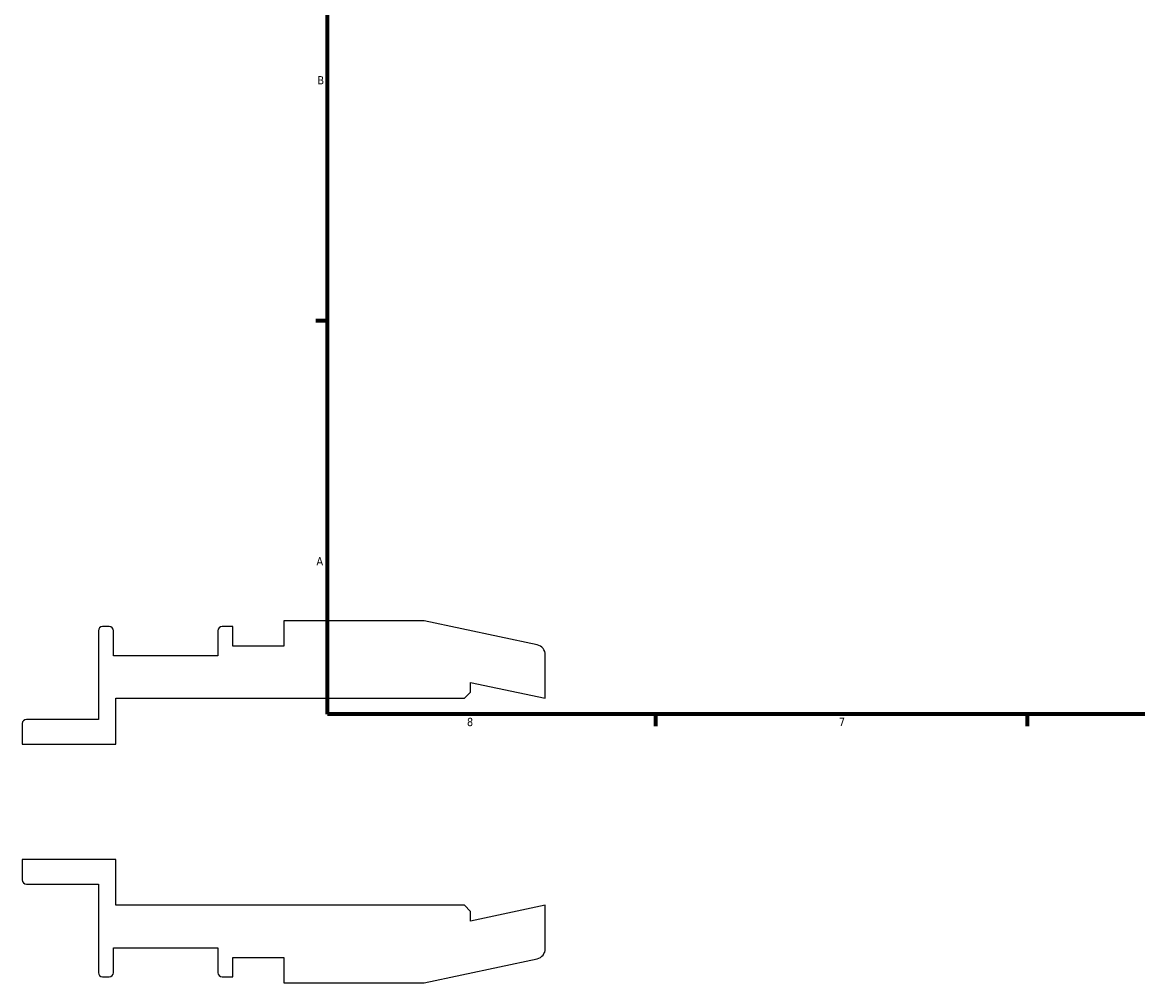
# Model space of a CAD drawing. Header units: inches. Extents: x -3 to 38.8, y -5.2 to 27.
# Tile 1 of 6: x -3 to 9.8, y -2.1 to 8.9. Entities that reach past the tile are written whole.
import ezdxf

# ---------------------------------------------------------------- set-up
doc = ezdxf.new("R2010")
doc.units = ezdxf.units.IN
doc.header["$MEASUREMENT"] = 0
doc.layers.add('Border (ANSI)', color=7, linetype='Continuous', lineweight=70)
doc.styles.add('Note Text (ANSI)', font='tahoma.ttf')

# ---------------------------------------------------------------- blocks, each defined once
blk = doc.blocks.new('Borders Default Border')
at = {"layer": 'Border (ANSI)'}
for p, q in [((0.5, 5.5), (0.366, 5.5)), ((4.25, 1), (4.25, 0.866)), ((8.5, 1), (8.5, 0.866))]:
    blk.add_line(p, q, dxfattribs=at)
at = {"layer": 'Border (ANSI)', "flags": 128}
blk.add_lwpolyline([(0.5, 1), (0.5, 21), (33.5, 21), (33.5, 1), (0.5, 1)], dxfattribs=at)
at = {"layer": 'Border (ANSI)', "color": 5, "true_color": 0x0000ff, "char_height": 0.0945, "attachment_point": 7, "style": 'Note Text (ANSI)'}
for s, insert in [('B', (0.384, 8.203)), ('A', (0.373, 2.703)), ('8', (2.094, 0.863)), ('7', (6.346, 0.866))]:
    blk.add_mtext(s, dxfattribs=dict(at, insert=insert))

msp = doc.modelspace()

# ---------------------------------------------------------------- linework, layer by layer
for p, q in [((1.6038, 2.0692), (0, 2.0692)), ((0, 2.0692), (0, 1.78)), ((2.8963, 1.7945), (1.6038, 2.0692)), ((-2.12, 1.9552), (-2.12, 0.941)), ((-1.9965, 2.0025), (-2.0727, 2.0025)), ((-1.9491, 1.6687), (-1.9491, 1.9552)), ((-0.7531, 1.9552), (-0.7531, 1.6687)), ((-0.5823, 2.0025), (-0.7058, 2.0025)), ((-0.5823, 1.78), (-0.5823, 2.0025)), ((-0.7531, 1.6687), (-1.9491, 1.6687)), ((0, 1.78), (-0.5823, 1.78)), ((2.99, 1.1831), (2.99, 1.6788)), ((2.1357, 1.2541), (2.1357, 1.3647)), ((2.1357, 1.3647), (2.99, 1.1831)), ((-1.92, 0.6587), (-1.92, 1.1831)), ((-1.92, 1.1831), (2.0647, 1.1831)), ((2.0647, 1.1831), (2.1357, 1.2541)), ((-2.99, 0.8937), (-2.99, 0.6587)), ((-2.12, 0.941), (-2.9427, 0.941)), ((-2.99, 0.6587), (-1.92, 0.6587)), ((-1.92, -0.6587), (-2.99, -0.6587)), ((-2.99, -0.6587), (-2.99, -0.8937)), ((-1.92, -1.1831), (-1.92, -0.6587)), ((-2.9427, -0.941), (-2.12, -0.941)), ((-2.12, -0.941), (-2.12, -1.9552)), ((2.0647, -1.1831), (-1.92, -1.1831)), ((2.1357, -1.2541), (2.0647, -1.1831)), ((2.99, -1.1831), (2.1357, -1.3647)), ((2.1357, -1.3647), (2.1357, -1.2541)), ((2.99, -1.6788), (2.99, -1.1831)), ((-1.9491, -1.9552), (-1.9491, -1.6687)), ((-1.9491, -1.6687), (-0.7531, -1.6687)), ((-0.7531, -1.6687), (-0.7531, -1.9552)), ((-0.5823, -2.0025), (-0.5823, -1.78)), ((-0.5823, -1.78), (0, -1.78)), ((0, -1.78), (0, -2.0692)), ((1.6038, -2.0692), (2.8963, -1.7945)), ((-2.0727, -2.0025), (-1.9965, -2.0025)), ((-0.7058, -2.0025), (-0.5823, -2.0025)), ((0, -2.0692), (1.6038, -2.0692))]:
    msp.add_line(p, q)
for centre, major_axis, end_param in [((-2.0727, 1.9552), (-0.0473, 0), 6.2831853), ((-1.9965, 1.9552), (0, 0.0473), 6.2831853), ((-0.7058, 1.9552), (-0.0473, 0), 6.2831853), ((2.8717, 1.6788), (0, 0.1183), 6.0737458), ((-2.9427, 0.8937), (-0.0473, 0), 6.2831853), ((-2.9427, -0.8937), (0, -0.0473), 6.2831853), ((2.8717, -1.6788), (0.1157, 0.0246), 6.0737458), ((-2.0727, -1.9552), (0, -0.0473), 6.2831853), ((-1.9965, -1.9552), (0.0473, 0), 6.2831853), ((-0.7058, -1.9552), (0, -0.0473), 6.2831853)]:
    msp.add_ellipse(centre, major_axis=major_axis, ratio=1, start_param=4.712389, end_param=end_param)

# ---------------------------------------------------------------- block references
msp.add_blockref('Borders Default Border', (0, 0))

doc.saveas('drawing.dxf')
